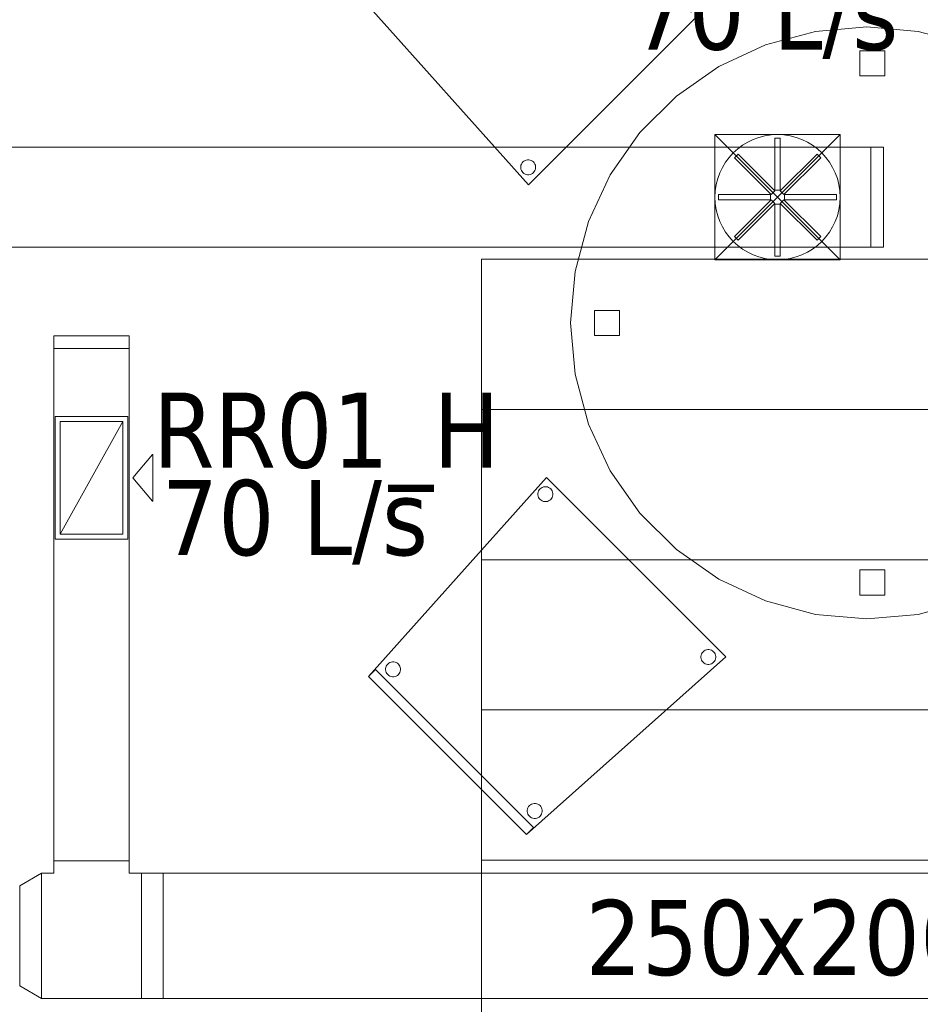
# Model space of a CAD drawing. Header units: metres. Extents: x 391.1 to 430.4, y 12.7 to 28.4.
# Tile 153 of 169: x 417.8 to 419.6, y 14.6 to 16.6. Entities that reach past the tile are written whole.
import ezdxf

# ---------------------------------------------------------------- set-up
doc = ezdxf.new("R2010")
doc.units = ezdxf.units.M
for name, color, linetype, lineweight in [('02_MOBILIARIO', 7, 'Continuous', 18), ('A-DETL-____-MBND', 7, 'Continuous', 18), ('A-DETL-GENF-OTLN', 7, 'Continuous', 18), ('M-HVAC-CDFF-IDEN', 7, 'Continuous', 30), ('M-HVAC-CDFF-OTLN', 7, 'Continuous', 18), ('M-HVAC-DUCT-IDEN', 7, 'Continuous', 30), ('M-HVAC-DUCT-OTLN', 7, 'Continuous', 18), ('S-STRS-____-OTLN', 7, 'Continuous', 18)]:
    doc.layers.add(name, color=color, linetype=linetype, lineweight=lineweight)
doc.styles.add('Tahoma_2', font='tahoma.ttf', dxfattribs={"height": 0.15})

# ---------------------------------------------------------------- blocks, each defined once
blk = doc.blocks.new('Family - Escala PS-1-153358-02_CLI_AIRE_P0')
at = {"layer": 'S-STRS-____-OTLN', "color": 253, "true_color": 0xaaaaaa}
for p, q in [((0, 2.7), (0, 0.5969)), ((0, 2.4), (0, 2.7)), ((0, 2.7), (0.9, 2.7)), ((0.9, 2.7), (0, 2.7)), ((0.9, 2.7), (0, 2.7)), ((0, 2.7), (0.9, 2.7)), ((0, 2.7), (0, 2.4)), ((0, 2.4), (0, 2.7)), ((0, 2.1), (0, 2.4)), ((0.9, 2.4), (0, 2.4)), ((0.9, 2.4), (0, 2.4)), ((0.9, 2.4), (0, 2.4)), ((0, 2.4), (0.9, 2.4)), ((0, 2.4), (0, 2.1)), ((0, 2.1), (0, 2.4)), ((0, 2.4), (0.9, 2.4)), ((0.9, 2.4), (0, 2.4)), ((0.9, 2.1), (0, 2.1)), ((0, 2.1), (0.9, 2.1)), ((0, 2.1), (0, 1.8)), ((0, 1.8), (0, 2.1)), ((0, 1.8), (0, 2.1)), ((0.9, 2.1), (0, 2.1)), ((0.9, 2.1), (0, 2.1)), ((0, 2.1), (0.9, 2.1)), ((0.9, 2.1), (0, 2.1)), ((0, 1.8), (0.9, 1.8)), ((0.9, 1.8), (0, 1.8)), ((0.9, 1.8), (0, 1.8)), ((0, 1.8), (0.9, 1.8)), ((0, 1.8), (0, 1.5)), ((0, 1.5), (0, 1.8)), ((0, 1.5), (0, 1.8)), ((0.9, 1.8), (0, 1.8)), ((0.9, 1.8), (0, 1.8)), ((0.9, 1.5), (0, 1.5)), ((0, 1.5), (0.9, 1.5)), ((0, 1.5), (0, 1.2)), ((0, 1.2), (0, 1.5)), ((0, 1.5), (0.9, 1.5)), ((0.9, 1.5), (0, 1.5)), ((0, 1.2), (0, 1.5)), ((0.9, 1.5), (0, 1.5)), ((0.9, 1.5), (0, 1.5))]:
    blk.add_line(p, q, dxfattribs=at)
blk = doc.blocks.new('Family - Cadira confident_PB-155525-02_CLI_AIRE_P0')
at = {"layer": 'A-DETL-____-MBND', "color": 253, "true_color": 0xaaaaaa}
for p, q in [((0, 0.3157), (0.3554, 0.7136)), ((0.3554, 0.7136), (0, 0.3157)), ((0.3554, 0.7136), (0.7136, 0.3554)), ((0.7136, 0.3554), (0.3554, 0.7136)), ((0.3399, 0.6864), (0.3412, 0.6886)), ((0.3412, 0.6886), (0.3399, 0.6864)), ((0.3412, 0.6886), (0.3428, 0.6906)), ((0.3428, 0.6906), (0.3412, 0.6886)), ((0.3428, 0.6906), (0.3448, 0.6923)), ((0.3448, 0.6923), (0.3428, 0.6906)), ((0.3448, 0.6923), (0.3471, 0.6936)), ((0.3471, 0.6936), (0.3448, 0.6923)), ((0.3471, 0.6936), (0.3495, 0.6945)), ((0.3495, 0.6945), (0.3471, 0.6936)), ((0.3495, 0.6945), (0.3521, 0.6949)), ((0.3521, 0.6949), (0.3495, 0.6945)), ((0.3521, 0.6949), (0.3547, 0.6949)), ((0.3547, 0.6949), (0.3521, 0.6949)), ((0.3547, 0.6949), (0.3573, 0.6945)), ((0.3573, 0.6945), (0.3547, 0.6949)), ((0.3573, 0.6945), (0.3597, 0.6936)), ((0.3597, 0.6936), (0.3573, 0.6945)), ((0.3597, 0.6936), (0.362, 0.6923)), ((0.362, 0.6923), (0.3597, 0.6936)), ((0.362, 0.6923), (0.364, 0.6906)), ((0.364, 0.6906), (0.362, 0.6923)), ((0.364, 0.6906), (0.3656, 0.6886)), ((0.3656, 0.6886), (0.364, 0.6906)), ((0.3656, 0.6886), (0.367, 0.6864)), ((0.367, 0.6864), (0.3656, 0.6886)), ((0.3385, 0.6814), (0.339, 0.6839)), ((0.339, 0.6839), (0.3385, 0.6814)), ((0.3385, 0.6787), (0.3385, 0.6814)), ((0.3385, 0.6814), (0.3385, 0.6787)), ((0.339, 0.6762), (0.3385, 0.6787)), ((0.3385, 0.6787), (0.339, 0.6762)), ((0.339, 0.6839), (0.3399, 0.6864)), ((0.3399, 0.6864), (0.339, 0.6839)), ((0.3399, 0.6737), (0.339, 0.6762)), ((0.339, 0.6762), (0.3399, 0.6737)), ((0.3412, 0.6715), (0.3399, 0.6737)), ((0.3399, 0.6737), (0.3412, 0.6715)), ((0.3428, 0.6695), (0.3412, 0.6715)), ((0.3412, 0.6715), (0.3428, 0.6695)), ((0.3448, 0.6678), (0.3428, 0.6695)), ((0.3428, 0.6695), (0.3448, 0.6678)), ((0.364, 0.6695), (0.362, 0.6678)), ((0.362, 0.6678), (0.364, 0.6695)), ((0.3656, 0.6715), (0.364, 0.6695)), ((0.364, 0.6695), (0.3656, 0.6715)), ((0.367, 0.6737), (0.3656, 0.6715)), ((0.3656, 0.6715), (0.367, 0.6737)), ((0.367, 0.6864), (0.3678, 0.6839)), ((0.3678, 0.6839), (0.367, 0.6864)), ((0.3678, 0.6762), (0.367, 0.6737)), ((0.367, 0.6737), (0.3678, 0.6762)), ((0.3678, 0.6839), (0.3683, 0.6814)), ((0.3683, 0.6814), (0.3678, 0.6839)), ((0.3683, 0.6787), (0.3678, 0.6762)), ((0.3678, 0.6762), (0.3683, 0.6787)), ((0.3683, 0.6814), (0.3683, 0.6787)), ((0.3683, 0.6787), (0.3683, 0.6814)), ((0.3471, 0.6665), (0.3448, 0.6678)), ((0.3448, 0.6678), (0.3471, 0.6665)), ((0.3495, 0.6656), (0.3471, 0.6665)), ((0.3471, 0.6665), (0.3495, 0.6656)), ((0.3521, 0.6652), (0.3495, 0.6656)), ((0.3495, 0.6656), (0.3521, 0.6652)), ((0.3547, 0.6652), (0.3521, 0.6652)), ((0.3521, 0.6652), (0.3547, 0.6652)), ((0.3573, 0.6656), (0.3547, 0.6652)), ((0.3547, 0.6652), (0.3573, 0.6656)), ((0.3597, 0.6665), (0.3573, 0.6656)), ((0.3573, 0.6656), (0.3597, 0.6665)), ((0.362, 0.6678), (0.3597, 0.6665)), ((0.3597, 0.6665), (0.362, 0.6678)), ((0.7136, 0.3554), (0.3157, 0)), ((0.3157, 0), (0.7136, 0.3554)), ((0.6638, 0.3561), (0.6643, 0.3586)), ((0.6643, 0.3586), (0.6638, 0.3561)), ((0.6638, 0.3535), (0.6638, 0.3561)), ((0.6638, 0.3561), (0.6638, 0.3535)), ((0.6643, 0.3586), (0.6651, 0.3611)), ((0.6651, 0.3611), (0.6643, 0.3586)), ((0.6651, 0.3611), (0.6664, 0.3633)), ((0.6664, 0.3633), (0.6651, 0.3611)), ((0.6664, 0.3633), (0.6681, 0.3653)), ((0.6681, 0.3653), (0.6664, 0.3633)), ((0.6681, 0.3653), (0.6701, 0.367)), ((0.6701, 0.367), (0.6681, 0.3653)), ((0.6701, 0.367), (0.6724, 0.3683)), ((0.6724, 0.3683), (0.6701, 0.367)), ((0.6724, 0.3683), (0.6748, 0.3692)), ((0.6748, 0.3692), (0.6724, 0.3683)), ((0.6748, 0.3692), (0.6774, 0.3697)), ((0.6774, 0.3697), (0.6748, 0.3692)), ((0.6774, 0.3697), (0.68, 0.3697)), ((0.68, 0.3697), (0.6774, 0.3697)), ((0.68, 0.3697), (0.6825, 0.3692)), ((0.6825, 0.3692), (0.68, 0.3697)), ((0.6825, 0.3692), (0.685, 0.3683)), ((0.685, 0.3683), (0.6825, 0.3692)), ((0.685, 0.3683), (0.6872, 0.367)), ((0.6872, 0.367), (0.685, 0.3683)), ((0.6872, 0.367), (0.6892, 0.3653)), ((0.6892, 0.3653), (0.6872, 0.367)), ((0.6892, 0.3653), (0.6909, 0.3633)), ((0.6909, 0.3633), (0.6892, 0.3653)), ((0.6909, 0.3633), (0.6922, 0.3611)), ((0.6922, 0.3611), (0.6909, 0.3633)), ((0.6922, 0.3611), (0.6931, 0.3586)), ((0.6931, 0.3586), (0.6922, 0.3611)), ((0.6931, 0.3586), (0.6936, 0.3561)), ((0.6936, 0.3561), (0.6931, 0.3586)), ((0.6936, 0.3561), (0.6936, 0.3535)), ((0.6936, 0.3535), (0.6936, 0.3561)), ((0.0349, 0.3341), (0.0358, 0.3365)), ((0.0358, 0.3365), (0.0349, 0.3341)), ((0.0358, 0.3365), (0.0371, 0.3388)), ((0.0371, 0.3388), (0.0358, 0.3365)), ((0.0371, 0.3388), (0.0388, 0.3408)), ((0.0388, 0.3408), (0.0371, 0.3388)), ((0.0388, 0.3408), (0.0408, 0.3424)), ((0.0408, 0.3424), (0.0388, 0.3408)), ((0.0408, 0.3424), (0.043, 0.3437)), ((0.043, 0.3437), (0.0408, 0.3424)), ((0.043, 0.3437), (0.0455, 0.3446)), ((0.0455, 0.3446), (0.043, 0.3437)), ((0.0455, 0.3446), (0.048, 0.3451)), ((0.048, 0.3451), (0.0455, 0.3446)), ((0.048, 0.3451), (0.0506, 0.3451)), ((0.0506, 0.3451), (0.048, 0.3451)), ((0.0506, 0.3451), (0.0532, 0.3446)), ((0.0532, 0.3446), (0.0506, 0.3451)), ((0.0532, 0.3446), (0.0556, 0.3437)), ((0.0556, 0.3437), (0.0532, 0.3446)), ((0.0556, 0.3437), (0.0579, 0.3424)), ((0.0579, 0.3424), (0.0556, 0.3437)), ((0.0579, 0.3424), (0.0599, 0.3408)), ((0.0599, 0.3408), (0.0579, 0.3424)), ((0.0599, 0.3408), (0.0616, 0.3388)), ((0.0616, 0.3388), (0.0599, 0.3408)), ((0.0616, 0.3388), (0.0629, 0.3365)), ((0.0629, 0.3365), (0.0616, 0.3388)), ((0.0629, 0.3365), (0.0638, 0.3341)), ((0.0638, 0.3341), (0.0629, 0.3365)), ((0.6643, 0.3509), (0.6638, 0.3535)), ((0.6638, 0.3535), (0.6643, 0.3509)), ((0.6651, 0.3485), (0.6643, 0.3509)), ((0.6643, 0.3509), (0.6651, 0.3485)), ((0.6664, 0.3462), (0.6651, 0.3485)), ((0.6651, 0.3485), (0.6664, 0.3462)), ((0.6681, 0.3442), (0.6664, 0.3462)), ((0.6664, 0.3462), (0.6681, 0.3442)), ((0.6701, 0.3425), (0.6681, 0.3442)), ((0.6681, 0.3442), (0.6701, 0.3425)), ((0.6724, 0.3412), (0.6701, 0.3425)), ((0.6701, 0.3425), (0.6724, 0.3412)), ((0.6748, 0.3404), (0.6724, 0.3412)), ((0.6724, 0.3412), (0.6748, 0.3404)), ((0.6774, 0.3399), (0.6748, 0.3404)), ((0.6748, 0.3404), (0.6774, 0.3399)), ((0.68, 0.3399), (0.6774, 0.3399)), ((0.6774, 0.3399), (0.68, 0.3399)), ((0.6825, 0.3404), (0.68, 0.3399)), ((0.68, 0.3399), (0.6825, 0.3404)), ((0.685, 0.3412), (0.6825, 0.3404)), ((0.6825, 0.3404), (0.685, 0.3412)), ((0.6872, 0.3425), (0.685, 0.3412)), ((0.685, 0.3412), (0.6872, 0.3425)), ((0.6892, 0.3442), (0.6872, 0.3425)), ((0.6872, 0.3425), (0.6892, 0.3442)), ((0.6909, 0.3462), (0.6892, 0.3442)), ((0.6892, 0.3442), (0.6909, 0.3462)), ((0.6922, 0.3485), (0.6909, 0.3462)), ((0.6909, 0.3462), (0.6922, 0.3485)), ((0.6931, 0.3509), (0.6922, 0.3485)), ((0.6922, 0.3485), (0.6931, 0.3509)), ((0.6936, 0.3535), (0.6931, 0.3509)), ((0.6931, 0.3509), (0.6936, 0.3535)), ((0, 0.3157), (0.0141, 0.3299)), ((0.0141, 0.3299), (0, 0.3157)), ((0.3157, 0), (0, 0.3157)), ((0, 0.3157), (0.3157, 0)), ((0.3157, 0), (0, 0.3157)), ((0, 0.3157), (0.3157, 0)), ((0.0141, 0.3299), (0.3299, 0.0141)), ((0.3299, 0.0141), (0.0141, 0.3299)), ((0.0344, 0.3315), (0.0349, 0.3341)), ((0.0349, 0.3341), (0.0344, 0.3315)), ((0.0344, 0.3289), (0.0344, 0.3315)), ((0.0344, 0.3315), (0.0344, 0.3289)), ((0.0349, 0.3263), (0.0344, 0.3289)), ((0.0344, 0.3289), (0.0349, 0.3263)), ((0.0358, 0.3239), (0.0349, 0.3263)), ((0.0349, 0.3263), (0.0358, 0.3239)), ((0.0371, 0.3216), (0.0358, 0.3239)), ((0.0358, 0.3239), (0.0371, 0.3216)), ((0.0388, 0.3196), (0.0371, 0.3216)), ((0.0371, 0.3216), (0.0388, 0.3196)), ((0.0408, 0.318), (0.0388, 0.3196)), ((0.0388, 0.3196), (0.0408, 0.318)), ((0.043, 0.3167), (0.0408, 0.318)), ((0.0408, 0.318), (0.043, 0.3167)), ((0.0455, 0.3158), (0.043, 0.3167)), ((0.043, 0.3167), (0.0455, 0.3158)), ((0.048, 0.3153), (0.0455, 0.3158)), ((0.0455, 0.3158), (0.048, 0.3153)), ((0.0506, 0.3153), (0.048, 0.3153)), ((0.048, 0.3153), (0.0506, 0.3153)), ((0.0532, 0.3158), (0.0506, 0.3153)), ((0.0506, 0.3153), (0.0532, 0.3158)), ((0.0556, 0.3167), (0.0532, 0.3158)), ((0.0532, 0.3158), (0.0556, 0.3167)), ((0.0579, 0.318), (0.0556, 0.3167)), ((0.0556, 0.3167), (0.0579, 0.318)), ((0.0599, 0.3196), (0.0579, 0.318)), ((0.0579, 0.318), (0.0599, 0.3196)), ((0.0616, 0.3216), (0.0599, 0.3196)), ((0.0599, 0.3196), (0.0616, 0.3216)), ((0.0629, 0.3239), (0.0616, 0.3216)), ((0.0616, 0.3216), (0.0629, 0.3239)), ((0.0638, 0.3263), (0.0629, 0.3239)), ((0.0629, 0.3239), (0.0638, 0.3263)), ((0.0638, 0.3341), (0.0642, 0.3315)), ((0.0642, 0.3315), (0.0638, 0.3341)), ((0.0642, 0.3289), (0.0638, 0.3263)), ((0.0638, 0.3263), (0.0642, 0.3289)), ((0.0642, 0.3315), (0.0642, 0.3289)), ((0.0642, 0.3289), (0.0642, 0.3315)), ((0.3216, 0.0579), (0.3236, 0.0596)), ((0.3236, 0.0596), (0.3216, 0.0579)), ((0.3236, 0.0596), (0.3259, 0.0609)), ((0.3259, 0.0609), (0.3236, 0.0596)), ((0.3259, 0.0609), (0.3283, 0.0618)), ((0.3283, 0.0618), (0.3259, 0.0609)), ((0.3283, 0.0618), (0.3309, 0.0622)), ((0.3309, 0.0622), (0.3283, 0.0618)), ((0.3309, 0.0622), (0.3335, 0.0622)), ((0.3335, 0.0622), (0.3309, 0.0622)), ((0.3335, 0.0622), (0.336, 0.0618)), ((0.336, 0.0618), (0.3335, 0.0622)), ((0.336, 0.0618), (0.3385, 0.0609)), ((0.3385, 0.0609), (0.336, 0.0618)), ((0.3385, 0.0609), (0.3407, 0.0596)), ((0.3407, 0.0596), (0.3385, 0.0609)), ((0.3407, 0.0596), (0.3427, 0.0579)), ((0.3427, 0.0579), (0.3407, 0.0596)), ((0.3173, 0.0487), (0.3177, 0.0512)), ((0.3177, 0.0512), (0.3173, 0.0487)), ((0.3173, 0.0461), (0.3173, 0.0487)), ((0.3173, 0.0487), (0.3173, 0.0461)), ((0.3177, 0.0435), (0.3173, 0.0461)), ((0.3173, 0.0461), (0.3177, 0.0435)), ((0.3177, 0.0512), (0.3186, 0.0537)), ((0.3186, 0.0537), (0.3177, 0.0512)), ((0.3186, 0.041), (0.3177, 0.0435)), ((0.3177, 0.0435), (0.3186, 0.041)), ((0.3186, 0.0537), (0.3199, 0.0559)), ((0.3199, 0.0559), (0.3186, 0.0537)), ((0.3199, 0.0388), (0.3186, 0.041)), ((0.3186, 0.041), (0.3199, 0.0388)), ((0.3199, 0.0559), (0.3216, 0.0579)), ((0.3216, 0.0579), (0.3199, 0.0559)), ((0.3427, 0.0579), (0.3444, 0.0559)), ((0.3444, 0.0559), (0.3427, 0.0579)), ((0.3444, 0.0559), (0.3457, 0.0537)), ((0.3457, 0.0537), (0.3444, 0.0559)), ((0.3457, 0.041), (0.3444, 0.0388)), ((0.3444, 0.0388), (0.3457, 0.041)), ((0.3457, 0.0537), (0.3466, 0.0512)), ((0.3466, 0.0512), (0.3457, 0.0537)), ((0.3466, 0.0435), (0.3457, 0.041)), ((0.3457, 0.041), (0.3466, 0.0435)), ((0.3466, 0.0512), (0.347, 0.0487)), ((0.347, 0.0487), (0.3466, 0.0512)), ((0.347, 0.0461), (0.3466, 0.0435)), ((0.3466, 0.0435), (0.347, 0.0461)), ((0.347, 0.0487), (0.347, 0.0461)), ((0.347, 0.0461), (0.347, 0.0487)), ((0.3216, 0.0368), (0.3199, 0.0388)), ((0.3199, 0.0388), (0.3216, 0.0368)), ((0.3236, 0.0351), (0.3216, 0.0368)), ((0.3216, 0.0368), (0.3236, 0.0351)), ((0.3259, 0.0338), (0.3236, 0.0351)), ((0.3236, 0.0351), (0.3259, 0.0338)), ((0.3283, 0.0329), (0.3259, 0.0338)), ((0.3259, 0.0338), (0.3283, 0.0329)), ((0.3309, 0.0325), (0.3283, 0.0329)), ((0.3283, 0.0329), (0.3309, 0.0325)), ((0.3335, 0.0325), (0.3309, 0.0325)), ((0.3309, 0.0325), (0.3335, 0.0325)), ((0.336, 0.0329), (0.3335, 0.0325)), ((0.3335, 0.0325), (0.336, 0.0329)), ((0.3385, 0.0338), (0.336, 0.0329)), ((0.336, 0.0329), (0.3385, 0.0338)), ((0.3407, 0.0351), (0.3385, 0.0338)), ((0.3385, 0.0338), (0.3407, 0.0351)), ((0.3427, 0.0368), (0.3407, 0.0351)), ((0.3407, 0.0351), (0.3427, 0.0368)), ((0.3444, 0.0388), (0.3427, 0.0368)), ((0.3427, 0.0368), (0.3444, 0.0388)), ((0.3299, 0.0141), (0.3157, 0)), ((0.3157, 0), (0.3299, 0.0141))]:
    blk.add_line(p, q, dxfattribs=at)
blk = doc.blocks.new('Family - Cadira confident_PB-155567-02_CLI_AIRE_P0')
at = {"layer": 'A-DETL-____-MBND', "color": 253, "true_color": 0xaaaaaa}
for p, q in [((0, 0.3978), (0.3157, 0.7136)), ((0.3157, 0.7136), (0, 0.3978)), ((0, 0.3978), (0.3157, 0.7136)), ((0.3157, 0.7136), (0, 0.3978)), ((0.3157, 0.7136), (0.3299, 0.6994)), ((0.3299, 0.6994), (0.3157, 0.7136)), ((0.3157, 0.7136), (0.7136, 0.3582)), ((0.7136, 0.3582), (0.3157, 0.7136)), ((0.3299, 0.6994), (0.0141, 0.3837)), ((0.0141, 0.3837), (0.3299, 0.6994)), ((0.3158, 0.6681), (0.3167, 0.6705)), ((0.3167, 0.6705), (0.3158, 0.6681)), ((0.3167, 0.6705), (0.318, 0.6728)), ((0.318, 0.6728), (0.3167, 0.6705)), ((0.318, 0.6728), (0.3196, 0.6748)), ((0.3196, 0.6748), (0.318, 0.6728)), ((0.3196, 0.6748), (0.3216, 0.6765)), ((0.3216, 0.6765), (0.3196, 0.6748)), ((0.3216, 0.6765), (0.3239, 0.6778)), ((0.3239, 0.6778), (0.3216, 0.6765)), ((0.3239, 0.6778), (0.3263, 0.6787)), ((0.3263, 0.6787), (0.3239, 0.6778)), ((0.3263, 0.6787), (0.3289, 0.6791)), ((0.3289, 0.6791), (0.3263, 0.6787)), ((0.3289, 0.6791), (0.3315, 0.6791)), ((0.3315, 0.6791), (0.3289, 0.6791)), ((0.3315, 0.6791), (0.3341, 0.6787)), ((0.3341, 0.6787), (0.3315, 0.6791)), ((0.3341, 0.6787), (0.3365, 0.6778)), ((0.3365, 0.6778), (0.3341, 0.6787)), ((0.3365, 0.6778), (0.3388, 0.6765)), ((0.3388, 0.6765), (0.3365, 0.6778)), ((0.3388, 0.6765), (0.3408, 0.6748)), ((0.3408, 0.6748), (0.3388, 0.6765)), ((0.3408, 0.6748), (0.3424, 0.6728)), ((0.3424, 0.6728), (0.3408, 0.6748)), ((0.3424, 0.6728), (0.3437, 0.6705)), ((0.3437, 0.6705), (0.3424, 0.6728)), ((0.3437, 0.6705), (0.3446, 0.6681)), ((0.3446, 0.6681), (0.3437, 0.6705)), ((0.3153, 0.6655), (0.3158, 0.6681)), ((0.3158, 0.6681), (0.3153, 0.6655)), ((0.3153, 0.6629), (0.3153, 0.6655)), ((0.3153, 0.6655), (0.3153, 0.6629)), ((0.3158, 0.6604), (0.3153, 0.6629)), ((0.3153, 0.6629), (0.3158, 0.6604)), ((0.3167, 0.6579), (0.3158, 0.6604)), ((0.3158, 0.6604), (0.3167, 0.6579)), ((0.318, 0.6557), (0.3167, 0.6579)), ((0.3167, 0.6579), (0.318, 0.6557)), ((0.3196, 0.6537), (0.318, 0.6557)), ((0.318, 0.6557), (0.3196, 0.6537)), ((0.3216, 0.652), (0.3196, 0.6537)), ((0.3196, 0.6537), (0.3216, 0.652)), ((0.3239, 0.6507), (0.3216, 0.652)), ((0.3216, 0.652), (0.3239, 0.6507)), ((0.3263, 0.6498), (0.3239, 0.6507)), ((0.3239, 0.6507), (0.3263, 0.6498)), ((0.3289, 0.6494), (0.3263, 0.6498)), ((0.3263, 0.6498), (0.3289, 0.6494)), ((0.3315, 0.6494), (0.3289, 0.6494)), ((0.3289, 0.6494), (0.3315, 0.6494)), ((0.3341, 0.6498), (0.3315, 0.6494)), ((0.3315, 0.6494), (0.3341, 0.6498)), ((0.3365, 0.6507), (0.3341, 0.6498)), ((0.3341, 0.6498), (0.3365, 0.6507)), ((0.3388, 0.652), (0.3365, 0.6507)), ((0.3365, 0.6507), (0.3388, 0.652)), ((0.3408, 0.6537), (0.3388, 0.652)), ((0.3388, 0.652), (0.3408, 0.6537)), ((0.3424, 0.6557), (0.3408, 0.6537)), ((0.3408, 0.6537), (0.3424, 0.6557)), ((0.3437, 0.6579), (0.3424, 0.6557)), ((0.3424, 0.6557), (0.3437, 0.6579)), ((0.3446, 0.6604), (0.3437, 0.6579)), ((0.3437, 0.6579), (0.3446, 0.6604)), ((0.3446, 0.6681), (0.3451, 0.6655)), ((0.3451, 0.6655), (0.3446, 0.6681)), ((0.3451, 0.6629), (0.3446, 0.6604)), ((0.3446, 0.6604), (0.3451, 0.6629)), ((0.3451, 0.6655), (0.3451, 0.6629)), ((0.3451, 0.6629), (0.3451, 0.6655)), ((0.0141, 0.3837), (0, 0.3978)), ((0, 0.3978), (0.0141, 0.3837)), ((0.3554, 0), (0, 0.3978)), ((0, 0.3978), (0.3554, 0)), ((0.0368, 0.392), (0.0388, 0.3936)), ((0.0388, 0.3936), (0.0368, 0.392)), ((0.0388, 0.3936), (0.041, 0.3949)), ((0.041, 0.3949), (0.0388, 0.3936)), ((0.041, 0.3949), (0.0435, 0.3958)), ((0.0435, 0.3958), (0.041, 0.3949)), ((0.0435, 0.3958), (0.0461, 0.3963)), ((0.0461, 0.3963), (0.0435, 0.3958)), ((0.0461, 0.3963), (0.0487, 0.3963)), ((0.0487, 0.3963), (0.0461, 0.3963)), ((0.0487, 0.3963), (0.0512, 0.3958)), ((0.0512, 0.3958), (0.0487, 0.3963)), ((0.0512, 0.3958), (0.0537, 0.3949)), ((0.0537, 0.3949), (0.0512, 0.3958)), ((0.0537, 0.3949), (0.0559, 0.3936)), ((0.0559, 0.3936), (0.0537, 0.3949)), ((0.0559, 0.3936), (0.0579, 0.392)), ((0.0579, 0.392), (0.0559, 0.3936)), ((0.0325, 0.3827), (0.0329, 0.3853)), ((0.0329, 0.3853), (0.0325, 0.3827)), ((0.0325, 0.3801), (0.0325, 0.3827)), ((0.0325, 0.3827), (0.0325, 0.3801)), ((0.0329, 0.3775), (0.0325, 0.3801)), ((0.0325, 0.3801), (0.0329, 0.3775)), ((0.0329, 0.3853), (0.0338, 0.3877)), ((0.0338, 0.3877), (0.0329, 0.3853)), ((0.0338, 0.3751), (0.0329, 0.3775)), ((0.0329, 0.3775), (0.0338, 0.3751)), ((0.0338, 0.3877), (0.0351, 0.39)), ((0.0351, 0.39), (0.0338, 0.3877)), ((0.0351, 0.3728), (0.0338, 0.3751)), ((0.0338, 0.3751), (0.0351, 0.3728)), ((0.0351, 0.39), (0.0368, 0.392)), ((0.0368, 0.392), (0.0351, 0.39)), ((0.0579, 0.392), (0.0596, 0.39)), ((0.0596, 0.39), (0.0579, 0.392)), ((0.0596, 0.39), (0.0609, 0.3877)), ((0.0609, 0.3877), (0.0596, 0.39)), ((0.0609, 0.3751), (0.0596, 0.3728)), ((0.0596, 0.3728), (0.0609, 0.3751)), ((0.0609, 0.3877), (0.0618, 0.3853)), ((0.0618, 0.3853), (0.0609, 0.3877)), ((0.0618, 0.3775), (0.0609, 0.3751)), ((0.0609, 0.3751), (0.0618, 0.3775)), ((0.0618, 0.3853), (0.0622, 0.3827)), ((0.0622, 0.3827), (0.0618, 0.3853)), ((0.0622, 0.3801), (0.0618, 0.3775)), ((0.0618, 0.3775), (0.0622, 0.3801)), ((0.0622, 0.3827), (0.0622, 0.3801)), ((0.0622, 0.3801), (0.0622, 0.3827)), ((0.6715, 0.3724), (0.6737, 0.3737)), ((0.6737, 0.3737), (0.6715, 0.3724)), ((0.6737, 0.3737), (0.6762, 0.3746)), ((0.6762, 0.3746), (0.6737, 0.3737)), ((0.6762, 0.3746), (0.6787, 0.375)), ((0.6787, 0.375), (0.6762, 0.3746)), ((0.6787, 0.375), (0.6814, 0.375)), ((0.6814, 0.375), (0.6787, 0.375)), ((0.6814, 0.375), (0.6839, 0.3746)), ((0.6839, 0.3746), (0.6814, 0.375)), ((0.6839, 0.3746), (0.6864, 0.3737)), ((0.6864, 0.3737), (0.6839, 0.3746)), ((0.6864, 0.3737), (0.6886, 0.3724)), ((0.6886, 0.3724), (0.6864, 0.3737)), ((0.0368, 0.3708), (0.0351, 0.3728)), ((0.0351, 0.3728), (0.0368, 0.3708)), ((0.0388, 0.3692), (0.0368, 0.3708)), ((0.0368, 0.3708), (0.0388, 0.3692)), ((0.041, 0.3679), (0.0388, 0.3692)), ((0.0388, 0.3692), (0.041, 0.3679)), ((0.0435, 0.367), (0.041, 0.3679)), ((0.041, 0.3679), (0.0435, 0.367)), ((0.0461, 0.3665), (0.0435, 0.367)), ((0.0435, 0.367), (0.0461, 0.3665)), ((0.0487, 0.3665), (0.0461, 0.3665)), ((0.0461, 0.3665), (0.0487, 0.3665)), ((0.0512, 0.367), (0.0487, 0.3665)), ((0.0487, 0.3665), (0.0512, 0.367)), ((0.0537, 0.3679), (0.0512, 0.367)), ((0.0512, 0.367), (0.0537, 0.3679)), ((0.0559, 0.3692), (0.0537, 0.3679)), ((0.0537, 0.3679), (0.0559, 0.3692)), ((0.0579, 0.3708), (0.0559, 0.3692)), ((0.0559, 0.3692), (0.0579, 0.3708)), ((0.0596, 0.3728), (0.0579, 0.3708)), ((0.0579, 0.3708), (0.0596, 0.3728)), ((0.7136, 0.3582), (0.3554, 0)), ((0.3554, 0), (0.7136, 0.3582)), ((0.6652, 0.3614), (0.6656, 0.364)), ((0.6656, 0.364), (0.6652, 0.3614)), ((0.6652, 0.3588), (0.6652, 0.3614)), ((0.6652, 0.3614), (0.6652, 0.3588)), ((0.6656, 0.3563), (0.6652, 0.3588)), ((0.6652, 0.3588), (0.6656, 0.3563)), ((0.6656, 0.364), (0.6665, 0.3665)), ((0.6665, 0.3665), (0.6656, 0.364)), ((0.6665, 0.3538), (0.6656, 0.3563)), ((0.6656, 0.3563), (0.6665, 0.3538)), ((0.6665, 0.3665), (0.6678, 0.3687)), ((0.6678, 0.3687), (0.6665, 0.3665)), ((0.6678, 0.3687), (0.6695, 0.3707)), ((0.6695, 0.3707), (0.6678, 0.3687)), ((0.6695, 0.3707), (0.6715, 0.3724)), ((0.6715, 0.3724), (0.6695, 0.3707)), ((0.6886, 0.3724), (0.6906, 0.3707)), ((0.6906, 0.3707), (0.6886, 0.3724)), ((0.6906, 0.3707), (0.6923, 0.3687)), ((0.6923, 0.3687), (0.6906, 0.3707)), ((0.6923, 0.3687), (0.6936, 0.3665)), ((0.6936, 0.3665), (0.6923, 0.3687)), ((0.6936, 0.3665), (0.6945, 0.364)), ((0.6945, 0.364), (0.6936, 0.3665)), ((0.6945, 0.3563), (0.6936, 0.3538)), ((0.6936, 0.3538), (0.6945, 0.3563)), ((0.6945, 0.364), (0.6949, 0.3614)), ((0.6949, 0.3614), (0.6945, 0.364)), ((0.6949, 0.3588), (0.6945, 0.3563)), ((0.6945, 0.3563), (0.6949, 0.3588)), ((0.6949, 0.3614), (0.6949, 0.3588)), ((0.6949, 0.3588), (0.6949, 0.3614)), ((0.6678, 0.3516), (0.6665, 0.3538)), ((0.6665, 0.3538), (0.6678, 0.3516)), ((0.6695, 0.3496), (0.6678, 0.3516)), ((0.6678, 0.3516), (0.6695, 0.3496)), ((0.6715, 0.3479), (0.6695, 0.3496)), ((0.6695, 0.3496), (0.6715, 0.3479)), ((0.6737, 0.3466), (0.6715, 0.3479)), ((0.6715, 0.3479), (0.6737, 0.3466)), ((0.6762, 0.3457), (0.6737, 0.3466)), ((0.6737, 0.3466), (0.6762, 0.3457)), ((0.6787, 0.3453), (0.6762, 0.3457)), ((0.6762, 0.3457), (0.6787, 0.3453)), ((0.6814, 0.3453), (0.6787, 0.3453)), ((0.6787, 0.3453), (0.6814, 0.3453)), ((0.6839, 0.3457), (0.6814, 0.3453)), ((0.6814, 0.3453), (0.6839, 0.3457)), ((0.6864, 0.3466), (0.6839, 0.3457)), ((0.6839, 0.3457), (0.6864, 0.3466)), ((0.6886, 0.3479), (0.6864, 0.3466)), ((0.6864, 0.3466), (0.6886, 0.3479)), ((0.6906, 0.3496), (0.6886, 0.3479)), ((0.6886, 0.3479), (0.6906, 0.3496)), ((0.6923, 0.3516), (0.6906, 0.3496)), ((0.6906, 0.3496), (0.6923, 0.3516)), ((0.6936, 0.3538), (0.6923, 0.3516)), ((0.6923, 0.3516), (0.6936, 0.3538)), ((0.3404, 0.0387), (0.3412, 0.0412)), ((0.3412, 0.0412), (0.3404, 0.0387)), ((0.3412, 0.0412), (0.3425, 0.0434)), ((0.3425, 0.0434), (0.3412, 0.0412)), ((0.3425, 0.0434), (0.3442, 0.0454)), ((0.3442, 0.0454), (0.3425, 0.0434)), ((0.3442, 0.0454), (0.3462, 0.0471)), ((0.3462, 0.0471), (0.3442, 0.0454)), ((0.3462, 0.0471), (0.3485, 0.0484)), ((0.3485, 0.0484), (0.3462, 0.0471)), ((0.3485, 0.0484), (0.3509, 0.0493)), ((0.3509, 0.0493), (0.3485, 0.0484)), ((0.3509, 0.0493), (0.3535, 0.0498)), ((0.3535, 0.0498), (0.3509, 0.0493)), ((0.3535, 0.0498), (0.3561, 0.0498)), ((0.3561, 0.0498), (0.3535, 0.0498)), ((0.3561, 0.0498), (0.3586, 0.0493)), ((0.3586, 0.0493), (0.3561, 0.0498)), ((0.3586, 0.0493), (0.3611, 0.0484)), ((0.3611, 0.0484), (0.3586, 0.0493)), ((0.3611, 0.0484), (0.3633, 0.0471)), ((0.3633, 0.0471), (0.3611, 0.0484)), ((0.3633, 0.0471), (0.3653, 0.0454)), ((0.3653, 0.0454), (0.3633, 0.0471)), ((0.3653, 0.0454), (0.367, 0.0434)), ((0.367, 0.0434), (0.3653, 0.0454)), ((0.367, 0.0434), (0.3683, 0.0412)), ((0.3683, 0.0412), (0.367, 0.0434)), ((0.3683, 0.0412), (0.3692, 0.0387)), ((0.3692, 0.0387), (0.3683, 0.0412)), ((0.3399, 0.0362), (0.3404, 0.0387)), ((0.3404, 0.0387), (0.3399, 0.0362)), ((0.3399, 0.0336), (0.3399, 0.0362)), ((0.3399, 0.0362), (0.3399, 0.0336)), ((0.3404, 0.031), (0.3399, 0.0336)), ((0.3399, 0.0336), (0.3404, 0.031)), ((0.3412, 0.0286), (0.3404, 0.031)), ((0.3404, 0.031), (0.3412, 0.0286)), ((0.3425, 0.0263), (0.3412, 0.0286)), ((0.3412, 0.0286), (0.3425, 0.0263)), ((0.3442, 0.0243), (0.3425, 0.0263)), ((0.3425, 0.0263), (0.3442, 0.0243)), ((0.3462, 0.0226), (0.3442, 0.0243)), ((0.3442, 0.0243), (0.3462, 0.0226)), ((0.3485, 0.0213), (0.3462, 0.0226)), ((0.3462, 0.0226), (0.3485, 0.0213)), ((0.3509, 0.0204), (0.3485, 0.0213)), ((0.3485, 0.0213), (0.3509, 0.0204)), ((0.3535, 0.02), (0.3509, 0.0204)), ((0.3509, 0.0204), (0.3535, 0.02)), ((0.3561, 0.02), (0.3535, 0.02)), ((0.3535, 0.02), (0.3561, 0.02)), ((0.3586, 0.0204), (0.3561, 0.02)), ((0.3561, 0.02), (0.3586, 0.0204)), ((0.3611, 0.0213), (0.3586, 0.0204)), ((0.3586, 0.0204), (0.3611, 0.0213)), ((0.3633, 0.0226), (0.3611, 0.0213)), ((0.3611, 0.0213), (0.3633, 0.0226)), ((0.3653, 0.0243), (0.3633, 0.0226)), ((0.3633, 0.0226), (0.3653, 0.0243)), ((0.367, 0.0263), (0.3653, 0.0243)), ((0.3653, 0.0243), (0.367, 0.0263)), ((0.3683, 0.0286), (0.367, 0.0263)), ((0.367, 0.0263), (0.3683, 0.0286)), ((0.3692, 0.031), (0.3683, 0.0286)), ((0.3683, 0.0286), (0.3692, 0.031)), ((0.3692, 0.0387), (0.3697, 0.0362)), ((0.3697, 0.0362), (0.3692, 0.0387)), ((0.3697, 0.0336), (0.3692, 0.031)), ((0.3692, 0.031), (0.3697, 0.0336)), ((0.3697, 0.0362), (0.3697, 0.0336)), ((0.3697, 0.0336), (0.3697, 0.0362))]:
    blk.add_line(p, q, dxfattribs=at)
blk = doc.blocks.new('Family - Taula D120_PB-155887-02_CLI_AIRE_P0')
at = {"layer": 'A-DETL-____-MBND', "color": 253, "true_color": 0xaaaaaa}
for p, q in [((0.4885, 1.1734), (0.5912, 1.1824)), ((0.5912, 1.1824), (0.4885, 1.1734)), ((0.5912, 1.1824), (0.6939, 1.1734)), ((0.6939, 1.1734), (0.5912, 1.1824)), ((0.389, 1.1468), (0.4885, 1.1734)), ((0.4885, 1.1734), (0.389, 1.1468)), ((0.6939, 1.1734), (0.7934, 1.1468)), ((0.7934, 1.1468), (0.6939, 1.1734)), ((0.2956, 1.1032), (0.389, 1.1468)), ((0.389, 1.1468), (0.2956, 1.1032)), ((0.7934, 1.1468), (0.8868, 1.1032)), ((0.8868, 1.1032), (0.7934, 1.1468)), ((0.5771, 1.0844), (0.5771, 1.1344)), ((0.5771, 1.1344), (0.6271, 1.1344)), ((0.5771, 1.1344), (0.5771, 1.0844)), ((0.6271, 1.1344), (0.5771, 1.1344)), ((0.6271, 1.1344), (0.6271, 1.0844)), ((0.6271, 1.0844), (0.6271, 1.1344)), ((0.2112, 1.0441), (0.2956, 1.1032)), ((0.2956, 1.1032), (0.2112, 1.0441)), ((0.8868, 1.1032), (0.9712, 1.0441)), ((0.9712, 1.0441), (0.8868, 1.1032)), ((0.6271, 1.0844), (0.5771, 1.0844)), ((0.5771, 1.0844), (0.6271, 1.0844)), ((0.1383, 0.9712), (0.2112, 1.0441)), ((0.2112, 1.0441), (0.1383, 0.9712)), ((0.9712, 1.0441), (1.0441, 0.9712)), ((1.0441, 0.9712), (0.9712, 1.0441)), ((0.0792, 0.8868), (0.1383, 0.9712)), ((0.1383, 0.9712), (0.0792, 0.8868)), ((1.0441, 0.9712), (1.1032, 0.8868)), ((1.1032, 0.8868), (1.0441, 0.9712)), ((0.0357, 0.7934), (0.0792, 0.8868)), ((0.0792, 0.8868), (0.0357, 0.7934)), ((1.1032, 0.8868), (1.1468, 0.7934)), ((1.1468, 0.7934), (1.1032, 0.8868)), ((0.009, 0.6939), (0.0357, 0.7934)), ((0.0357, 0.7934), (0.009, 0.6939)), ((1.1468, 0.7934), (1.1734, 0.6939)), ((1.1734, 0.6939), (1.1468, 0.7934)), ((0, 0.5912), (0.009, 0.6939)), ((0.009, 0.6939), (0, 0.5912)), ((1.1734, 0.6939), (1.1824, 0.5912)), ((1.1824, 0.5912), (1.1734, 0.6939)), ((0.0475, 0.5662), (0.0475, 0.6162)), ((0.0475, 0.6162), (0.0975, 0.6162)), ((0.0475, 0.6162), (0.0475, 0.5662)), ((0.0975, 0.6162), (0.0475, 0.6162)), ((0.0975, 0.6162), (0.0975, 0.5662)), ((0.0975, 0.5662), (0.0975, 0.6162)), ((0.009, 0.4885), (0, 0.5912)), ((0, 0.5912), (0.009, 0.4885)), ((1.0845, 0.5456), (1.0845, 0.5956)), ((1.0845, 0.5956), (1.1345, 0.5956)), ((1.0845, 0.5956), (1.0845, 0.5456)), ((1.1345, 0.5956), (1.0845, 0.5956)), ((1.1345, 0.5956), (1.1345, 0.5456)), ((1.1345, 0.5456), (1.1345, 0.5956)), ((1.1824, 0.5912), (1.1734, 0.4885)), ((1.1734, 0.4885), (1.1824, 0.5912)), ((0.0975, 0.5662), (0.0475, 0.5662)), ((0.0475, 0.5662), (0.0975, 0.5662)), ((1.1345, 0.5456), (1.0845, 0.5456)), ((1.0845, 0.5456), (1.1345, 0.5456)), ((0.0357, 0.389), (0.009, 0.4885)), ((0.009, 0.4885), (0.0357, 0.389)), ((1.1734, 0.4885), (1.1468, 0.389)), ((1.1468, 0.389), (1.1734, 0.4885)), ((0.0792, 0.2956), (0.0357, 0.389)), ((0.0357, 0.389), (0.0792, 0.2956)), ((1.1468, 0.389), (1.1032, 0.2956)), ((1.1032, 0.2956), (1.1468, 0.389)), ((0.1383, 0.2112), (0.0792, 0.2956)), ((0.0792, 0.2956), (0.1383, 0.2112)), ((1.1032, 0.2956), (1.0441, 0.2112)), ((1.0441, 0.2112), (1.1032, 0.2956)), ((0.2112, 0.1383), (0.1383, 0.2112)), ((0.1383, 0.2112), (0.2112, 0.1383)), ((1.0441, 0.2112), (0.9712, 0.1383)), ((0.9712, 0.1383), (1.0441, 0.2112)), ((0.2956, 0.0792), (0.2112, 0.1383)), ((0.2112, 0.1383), (0.2956, 0.0792)), ((0.9712, 0.1383), (0.8868, 0.0792)), ((0.8868, 0.0792), (0.9712, 0.1383)), ((0.389, 0.0357), (0.2956, 0.0792)), ((0.2956, 0.0792), (0.389, 0.0357)), ((0.5771, 0.0476), (0.5771, 0.0976)), ((0.5771, 0.0976), (0.6271, 0.0976)), ((0.5771, 0.0976), (0.5771, 0.0476)), ((0.6271, 0.0976), (0.5771, 0.0976)), ((0.6271, 0.0976), (0.6271, 0.0476)), ((0.6271, 0.0476), (0.6271, 0.0976)), ((0.8868, 0.0792), (0.7934, 0.0357)), ((0.7934, 0.0357), (0.8868, 0.0792)), ((0.6271, 0.0476), (0.5771, 0.0476)), ((0.5771, 0.0476), (0.6271, 0.0476)), ((0.4885, 0.009), (0.389, 0.0357)), ((0.389, 0.0357), (0.4885, 0.009)), ((0.7934, 0.0357), (0.6939, 0.009)), ((0.6939, 0.009), (0.7934, 0.0357)), ((0.5912, 0), (0.4885, 0.009)), ((0.4885, 0.009), (0.5912, 0)), ((0.6939, 0.009), (0.5912, 0)), ((0.5912, 0), (0.6939, 0.009))]:
    blk.add_line(p, q, dxfattribs=at)
blk = doc.blocks.new('LONDR55-XX_ZZ-ARQ-CAA-M3D-Londres55_ifc-1-02_CLI_AIRE_P0')
at = {"layer": '02_MOBILIARIO', "color": 253, "lineweight": 18, "true_color": 0xaaaaaa}
for name, p in [('Family - Cadira confident_PB-155567-02_CLI_AIRE_P0', (418.4603, 16.2695)), ('Family - Taula D120_PB-155887-02_CLI_AIRE_P0', (418.8999, 15.4023)), ('Family - Cadira confident_PB-155525-02_CLI_AIRE_P0', (418.4961, 14.9713))]:
    blk.add_blockref(name, p, dxfattribs=at)
at = {"layer": 'S-STRS-____-OTLN', "color": 253, "lineweight": 18, "true_color": 0xaaaaaa}
blk.add_blockref('Family - Escala PS-1-153358-02_CLI_AIRE_P0', (418.7219, 13.4205), dxfattribs=at)
blk = doc.blocks.new('M_Te rectangular - Estándar-518698-02_CLI_AIRE_P0')
at = {"layer": 'M-HVAC-DUCT-OTLN', "color": 40, "true_color": 0xffbf00}
for p, q in [((-0.1, 0.125), (-0.1, -0.125)), ((-0.1, -0.125), (-0.1, 0.125)), ((-0.1, 0.125), (0.1, 0.125)), ((0.1, 0.125), (-0.1, 0.125)), ((0.1, -0.125), (0.1, 0.125)), ((0.1, 0.125), (0.1, -0.125)), ((-0.075, -0.125), (-0.1, -0.125)), ((-0.075, -0.125), (-0.1, -0.125)), ((-0.075, -0.125), (-0.075, -0.15)), ((-0.075, -0.15), (-0.075, -0.125)), ((0.075, -0.125), (0.075, -0.15)), ((0.1, -0.125), (0.075, -0.125)), ((0.1, -0.125), (0.075, -0.125)), ((0.075, -0.15), (0.075, -0.125)), ((-0.075, -0.15), (0.075, -0.15)), ((0.075, -0.15), (-0.075, -0.15))]:
    blk.add_line(p, q, dxfattribs=at)
blk = doc.blocks.new('ZYR_03_06_08_01 Difusor Rotacional Circular Impulsió NO PLENUM - DC02-354801-02_CLI_AIRE_P0')
at = {"layer": 'A-DETL-GENF-OTLN', "color": 143, "true_color": 0x32aad1}
for p, q in [((-0.0052, 0.1179), (0.0052, 0.1179)), ((-0.0052, 0.0138), (-0.0052, 0.1179)), ((0.0052, 0.1179), (0.0052, 0.0138)), ((-0.0862, 0.0788), (-0.0788, 0.0862)), ((-0.0125, 0.0052), (-0.0862, 0.0788)), ((-0.0788, 0.0862), (-0.0052, 0.0125)), ((0.0052, 0.0125), (0.0788, 0.0862)), ((0.0862, 0.0788), (0.0125, 0.0052)), ((0.0788, 0.0862), (0.0862, 0.0788)), ((-0.1179, 0.0052), (-0.0138, 0.0052)), ((-0.1179, -0.0052), (-0.1179, 0.0052)), ((-0.0138, 0.0052), (-0.0138, -0.0052)), ((-0.0052, 0.0125), (-0.0125, 0.0052)), ((0.0052, 0.0138), (-0.0052, 0.0138)), ((0.0125, 0.0052), (0.0052, 0.0125)), ((0.0138, 0.0052), (0.1179, 0.0052)), ((0.0138, -0.0052), (0.0138, 0.0052)), ((0.1179, 0.0052), (0.1179, -0.0052)), ((-0.0138, -0.0052), (-0.1179, -0.0052)), ((-0.0862, -0.0788), (-0.0125, -0.0052)), ((-0.0052, -0.0125), (-0.0788, -0.0862)), ((-0.0125, -0.0052), (-0.0052, -0.0125)), ((-0.0052, -0.0138), (0.0052, -0.0138)), ((-0.0052, -0.1179), (-0.0052, -0.0138)), ((0.0052, -0.0125), (0.0125, -0.0052)), ((0.0788, -0.0862), (0.0052, -0.0125)), ((0.0052, -0.0138), (0.0052, -0.1179)), ((0.0125, -0.0052), (0.0862, -0.0788)), ((0.1179, -0.0052), (0.0138, -0.0052)), ((-0.0788, -0.0862), (-0.0862, -0.0788)), ((0.0862, -0.0788), (0.0788, -0.0862)), ((0.0052, -0.1179), (-0.0052, -0.1179))]:
    blk.add_line(p, q, dxfattribs=at)
blk.add_circle((0, 0), 0.125, dxfattribs=at)
blk = doc.blocks.new('M_Remate rectangular - Estándar-474862-02_CLI_AIRE_P0')
at = {"layer": 'M-HVAC-DUCT-OTLN', "color": 143, "true_color": 0x32aad1}
for p, q in [((0, 0.1), (0, -0.1)), ((0, -0.1), (0, 0.1)), ((0, 0.1), (0.025, 0.1)), ((0.025, 0.1), (0, 0.1)), ((0.025, 0.1), (0.025, -0.1)), ((0.025, -0.1), (0.025, 0.1)), ((0.025, -0.1), (0, -0.1)), ((0.025, -0.1), (0, -0.1))]:
    blk.add_line(p, q, dxfattribs=at)
blk = doc.blocks.new('M_Transición de rectangular a redondo - Ángulo - 60 grados-473491-02_CLI_AIRE_P0')
at = {"layer": 'M-HVAC-DUCT-OTLN', "color": 143, "true_color": 0x32aad1}
for p, q in [((413.6923, 18.5138), (413.6923, 18.6388)), ((413.6923, 18.6388), (413.8173, 18.6388)), ((413.6923, 18.6388), (413.6923, 18.3888)), ((413.9423, 18.6388), (413.6923, 18.6388)), ((413.8173, 18.6388), (413.9423, 18.6388)), ((413.9423, 18.6388), (413.9423, 18.5138)), ((413.9423, 18.3888), (413.9423, 18.6388)), ((413.6923, 18.3888), (413.6923, 18.5138)), ((413.9423, 18.5138), (413.9423, 18.3888)), ((413.8173, 18.3888), (413.6923, 18.3888)), ((413.6923, 18.3888), (413.9423, 18.3888)), ((413.9423, 18.3888), (413.8173, 18.3888))]:
    blk.add_line(p, q, dxfattribs=at)
for start, end in [(90, 180), (0, 90), (180, 270), (270, 0)]:
    blk.add_arc((413.8173, 18.5138), 0.125, start, end, dxfattribs=at)
blk = doc.blocks.new('ZYR_03_06_04_01 Reixa Sostre Retorn - RR01_H-476721-02_CLI_AIRE_P0')
at = {"layer": 'M-HVAC-CDFF-OTLN', "color": 40, "true_color": 0xffbf00}
for p, q in [((0.1225, 0.0725), (-0.1225, 0.0725)), ((-0.1225, 0.0725), (-0.1225, -0.0725)), ((-0.1225, -0.0725), (-0.1225, 0.0725)), ((-0.1225, 0.0725), (0.1225, 0.0725)), ((0.1125, 0.0625), (-0.1125, 0.0625)), ((-0.1125, 0.0625), (-0.1125, -0.0625)), ((-0.1125, -0.0625), (-0.1125, 0.0625)), ((-0.1125, 0.0625), (0.1125, 0.0625)), ((-0.1125, -0.0625), (-0.1125, 0.0625)), ((-0.1125, 0.0625), (0.1125, 0.0625)), ((0.1125, 0.0625), (-0.1125, 0.0625)), ((-0.1125, 0.0625), (-0.1125, -0.0625)), ((0.1125, -0.0625), (0.1125, 0.0625)), ((0.1125, 0.0625), (0.1125, -0.0625)), ((0.1125, 0.0625), (0.1125, -0.0625)), ((0.1125, -0.0625), (0.1125, 0.0625)), ((0.1225, -0.0725), (0.1225, 0.0725)), ((0.1225, 0.0725), (0.1225, -0.0725)), ((-0.1225, -0.0725), (0.1225, -0.0725)), ((0.1225, -0.0725), (-0.1225, -0.0725)), ((-0.1125, -0.0625), (0.1125, -0.0625)), ((0.1125, -0.0625), (-0.1125, -0.0625)), ((0.1125, -0.0625), (-0.1125, -0.0625)), ((-0.1125, -0.0625), (0.1125, -0.0625)), ((-0.0469, -0.1216), (0, -0.0829)), ((0.0469, -0.1216), (0, -0.0829)), ((-0.0469, -0.1226), (-0.0469, -0.1216)), ((0.0469, -0.1226), (-0.0469, -0.1226)), ((0.0469, -0.1226), (0.0469, -0.1216))]:
    blk.add_line(p, q, dxfattribs=at)
blk = doc.blocks.new('MEP_15_03 Injerto Conducte - Mínimo-476864-02_CLI_AIRE_P0')
at = {"layer": 'M-HVAC-DUCT-OTLN', "color": 40, "true_color": 0xffbf00}
for p, q in [((418.0058, 15.7965), (417.8808, 15.7965)), ((417.8808, 15.7965), (417.8808, 15.5715)), ((417.8808, 15.7965), (417.8808, 15.5715)), ((418.0058, 15.7965), (417.8808, 15.7965)), ((418.0058, 15.5715), (418.0058, 15.7965)), ((418.0058, 15.5715), (418.0058, 15.7965)), ((417.8808, 15.5715), (418.0058, 15.5715)), ((417.8808, 15.5715), (418.0058, 15.5715))]:
    blk.add_line(p, q, dxfattribs=at)
blk = doc.blocks.new('M_Transición rectangular - Ángulo - 60 grados-518701-02_CLI_AIRE_P0')
at = {"layer": 'M-HVAC-DUCT-OTLN', "color": 40, "true_color": 0xffbf00}
for p, q in [((0, 0.125), (0, -0.125)), ((0, 0.125), (0.0433, 0.125)), ((0, 0.125), (0.0433, 0.125)), ((0, -0.125), (0, 0.125)), ((0.0433, -0.125), (0.0433, 0.125)), ((0.0433, 0.125), (0.0433, -0.125)), ((0, -0.125), (0.0433, -0.125)), ((0.0433, -0.125), (0, -0.125))]:
    blk.add_line(p, q, dxfattribs=at)
blk = doc.blocks.new('M_Transición rectangular - Ángulo - 60 grados-518702-02_CLI_AIRE_P0')
at = {"layer": 'M-HVAC-DUCT-OTLN', "color": 40, "true_color": 0xffbf00}
for p, q in [((0, 0.125), (0, -0.125)), ((0, 0.125), (0.0433, 0.1)), ((0, 0.125), (0.0433, 0.1)), ((0, -0.125), (0, 0.125)), ((0.0433, -0.1), (0.0433, 0.1)), ((0.0433, 0.1), (0.0433, -0.1)), ((0, -0.125), (0.0433, -0.1)), ((0.0433, -0.1), (0, -0.125))]:
    blk.add_line(p, q, dxfattribs=at)
blk = doc.blocks.new('M_Remate rectangular - Estándar-481061-02_CLI_AIRE_P0')
at = {"layer": 'M-HVAC-DUCT-OTLN', "color": 40, "true_color": 0xffbf00}
for p, q in [((0, 0.075), (0, -0.075)), ((0, -0.075), (0, 0.075)), ((0, 0.075), (0.025, 0.075)), ((0.025, 0.075), (0, 0.075)), ((0.025, 0.075), (0.025, -0.075)), ((0.025, -0.075), (0.025, 0.075)), ((0.025, -0.075), (0, -0.075)), ((0.025, -0.075), (0, -0.075))]:
    blk.add_line(p, q, dxfattribs=at)

msp = doc.modelspace()

# ---------------------------------------------------------------- linework, layer by layer
at = {"layer": 'M-HVAC-DUCT-OTLN', "color": 143, "true_color": 0x32aad1}
for p, q in [((419.438, 16.3696), (419.188, 16.3696)), ((419.188, 16.3696), (419.188, 16.1196)), ((419.438, 16.3696), (419.188, 16.1196)), ((419.188, 16.3696), (419.438, 16.1196)), ((419.438, 16.1196), (419.438, 16.3696)), ((416.3328, 16.3446), (419.4995, 16.3446)), ((419.4995, 16.3446), (419.4995, 16.1446)), ((419.4995, 16.1446), (416.3328, 16.1446)), ((419.188, 16.1196), (419.438, 16.1196))]:
    msp.add_line(p, q, dxfattribs=at)
at = {"layer": 'M-HVAC-DUCT-OTLN', "color": 40, "true_color": 0xffbf00}
for p, q in [((417.8683, 15.9425), (418.0183, 15.9425)), ((417.8683, 14.9192), (417.8683, 15.9425)), ((418.0183, 15.9425), (418.0183, 14.9192)), ((418.0058, 15.7965), (417.8808, 15.7965)), ((417.8808, 15.7965), (417.8808, 15.5715)), ((418.0058, 15.7965), (417.8808, 15.5715)), ((418.0058, 15.5715), (418.0058, 15.7965)), ((417.8808, 15.5715), (418.0058, 15.5715)), ((417.8683, 14.9192), (418.0183, 14.9192)), ((418.0866, 14.8942), (418.0866, 14.6442)), ((418.0866, 14.8942), (420.2932, 14.8942)), ((420.2932, 14.6442), (418.0866, 14.6442))]:
    msp.add_line(p, q, dxfattribs=at)

# ---------------------------------------------------------------- block references
at = {"lineweight": 5}
msp.add_blockref('LONDR55-XX_ZZ-ARQ-CAA-M3D-Londres55_ifc-1-02_CLI_AIRE_P0', (0, 0), dxfattribs=at)
at = {"layer": 'A-DETL-GENF-OTLN', "color": 143, "true_color": 0x32aad1}
msp.add_blockref('ZYR_03_06_08_01 Difusor Rotacional Circular Impulsió NO PLENUM - DC02-354801-02_CLI_AIRE_P0', (419.313, 16.2446), dxfattribs=at)
at = {"layer": 'M-HVAC-CDFF-OTLN', "color": 40, "true_color": 0xffbf00, "rotation": 89.9999999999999}
msp.add_blockref('ZYR_03_06_04_01 Reixa Sostre Retorn - RR01_H-476721-02_CLI_AIRE_P0', (417.9433, 15.684), dxfattribs=at)
at = {"layer": 'M-HVAC-DUCT-OTLN', "color": 143, "true_color": 0x32aad1}
for name, p in [('M_Transición de rectangular a redondo - Ángulo - 60 grados-473491-02_CLI_AIRE_P0', (5.4957, -2.2692)), ('M_Remate rectangular - Estándar-474862-02_CLI_AIRE_P0', (419.4995, 16.2446))]:
    msp.add_blockref(name, p, dxfattribs=at)
at = {"layer": 'M-HVAC-DUCT-OTLN', "color": 40, "true_color": 0xffbf00}
for name, p, rotation in [('M_Remate rectangular - Estándar-481061-02_CLI_AIRE_P0', (417.9433, 15.9425), 90), ('M_Te rectangular - Estándar-518698-02_CLI_AIRE_P0', (417.9433, 14.7692), 180), ('M_Transición rectangular - Ángulo - 60 grados-518702-02_CLI_AIRE_P0', (417.8433, 14.7692), 180)]:
    msp.add_blockref(name, p, dxfattribs=dict(at, rotation=rotation))
for name, p in [('MEP_15_03 Injerto Conducte - Mínimo-476864-02_CLI_AIRE_P0', (0, 0)), ('M_Transición rectangular - Ángulo - 60 grados-518701-02_CLI_AIRE_P0', (418.0433, 14.7692))]:
    msp.add_blockref(name, p, dxfattribs=at)

# ---------------------------------------------------------------- texts
at = {"layer": 'M-HVAC-CDFF-IDEN', "char_height": 0.15, "attachment_point": 1, "style": 'Tahoma_2'}
for s, insert, width in [('70 L/s', (419.0224, 16.6895), 0.661392), ('RR01_H', (418.0659, 15.8543), 0.865822), ('70 L/s', (418.0836, 15.6796), 0.661392)]:
    msp.add_mtext(s, dxfattribs=dict(at, insert=insert, width=width))
at = {"layer": 'M-HVAC-DUCT-IDEN', "insert": (418.9297, 14.8408), "char_height": 0.15, "width": 0.913924, "attachment_point": 1, "style": 'Tahoma_2'}
msp.add_mtext('250x200', dxfattribs=at)

doc.saveas('drawing.dxf')
